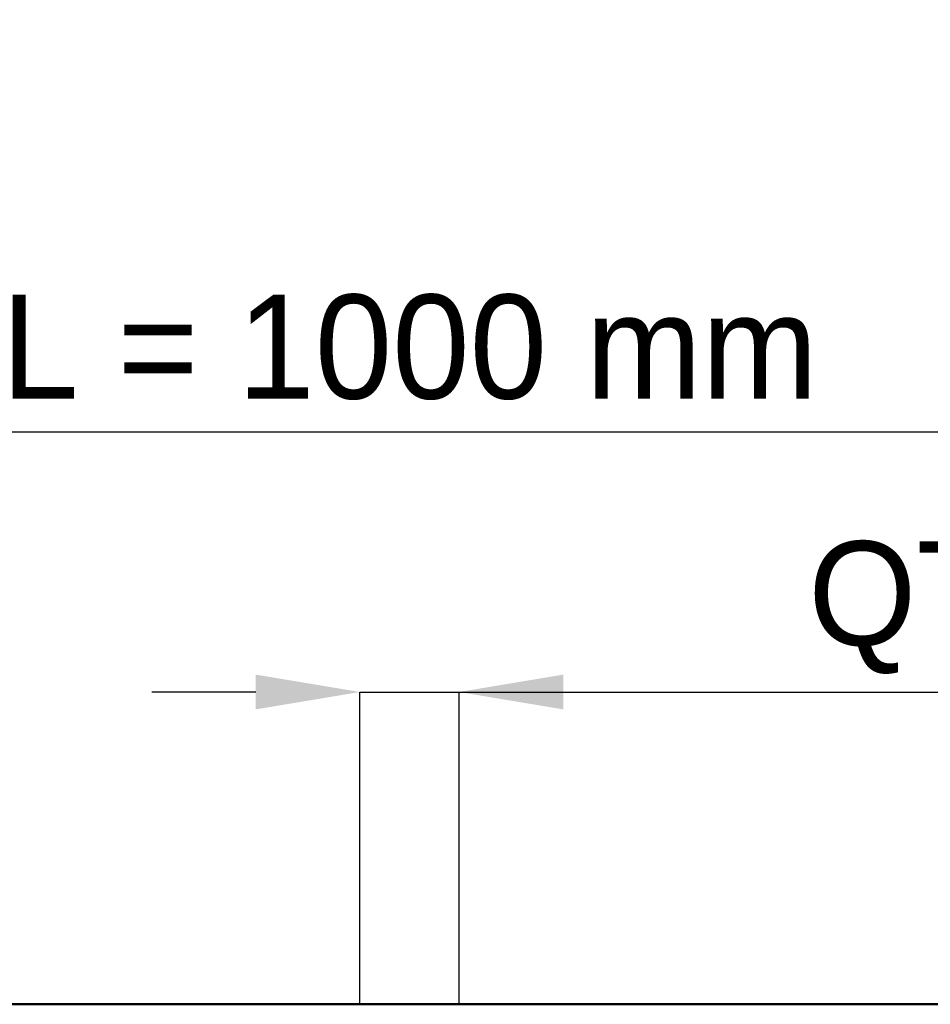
# Model space of a CAD drawing. Header units: millimetres. Extents: x -846 to 551, y -500 to 878.
# Tile 21 of 24: x -150 to 200, y 500 to 878. Entities that reach past the tile are written whole.
import ezdxf

# ---------------------------------------------------------------- set-up
doc = ezdxf.new("R2010")
doc.units = ezdxf.units.MM
doc.layers.add('AM_0', color=7, linetype='Continuous', lineweight=50)
doc.layers.add('AM_5', color=3, linetype='Continuous', lineweight=25)
doc.dimstyles.new('ISO-25', dxfattribs={"dimtxt": 2.5, "dimasz": 2.5, "dimexe": 1.25, "dimexo": 0.625, "dimtad": 1, "dimtxsty": 'Standard', "dimcen": 2.5, "dimadec": 0, "dimazin": 0, "dimtfac": 1, "dimtmove": 0, "dimatfit": 3, "dimfxl": 1, "dimarcsym": 0})

# ---------------------------------------------------------------- blocks, each defined once
blk = doc.blocks.new('29_xy6c9qi0zb0tg7czk9tu1x23j________0_in_LSSP33034383111000100035010_4')
at = {"layer": 'AM_0'}
blk.add_line((-500, 500), (500, 500), dxfattribs=at)
blk = doc.blocks.new('*D61')
at = {"layer": 'AM_5', "color": 0, "lineweight": -2}
for p, q in [((-59.05, 620), (-99.05, 620)), ((-19.05, 500), (-19.05, 620)), ((-19.05, 620), (19.05, 620)), ((19.05, 500), (19.05, 620)), ((19.05, 620), (550.63, 620)), ((59.05, 620), (99.05, 620))]:
    blk.add_line(p, q, dxfattribs=at)
at = {"layer": 'AM_5', "color": 0}
for points in [[(-59.05, 613.33), (-59.05, 626.67), (-19.05, 620)], [(59.05, 626.67), (59.05, 613.33), (19.05, 620)]]:
    blk.add_solid(points, dxfattribs=at)
at = {"layer": 'Defpoints', "color": 0}
for p in [(19.05, 620), (-19.05, 500), (19.05, 500)]:
    blk.add_point(p, dxfattribs=at)
at = {"layer": 'AM_5', "color": 0, "insert": (324.84, 652.42), "char_height": 40, "attachment_point": 5}
blk.add_mtext('QT = 38.1 mm', dxfattribs=at)
blk = doc.blocks.new('*D62')
at = {"layer": 'AM_5', "color": 0, "lineweight": -2}
for p, q in [((-500, 500), (-500, 720)), ((-460, 720), (460, 720)), ((500, 500), (500, 720))]:
    blk.add_line(p, q, dxfattribs=at)
at = {"layer": 'AM_5', "color": 0}
for points in [[(-460, 726.67), (-460, 713.33), (-500, 720)], [(460, 713.33), (460, 726.67), (500, 720)]]:
    blk.add_solid(points, dxfattribs=at)
at = {"layer": 'Defpoints', "color": 0}
for p in [(500, 720), (-500, 500), (500, 500)]:
    blk.add_point(p, dxfattribs=at)
at = {"layer": 'AM_5', "color": 0, "insert": (0, 752.42), "char_height": 40, "attachment_point": 5}
blk.add_mtext('L = 1000 mm', dxfattribs=at)

msp = doc.modelspace()

# ---------------------------------------------------------------- block references
msp.add_blockref('29_xy6c9qi0zb0tg7czk9tu1x23j________0_in_LSSP33034383111000100035010_4', (0, 0))

# ---------------------------------------------------------------- dimensions: what is measured, and where the dimension line sits
at = {"layer": 'AM_5'}
for base, p1, p2, text, picture, middle in [((500, 720), (-500, 500), (500, 500), 'L = 1000 mm', '*D62', (0, 720)), ((19.05, 620), (-19.05, 500), (19.05, 500), 'QT = 38.1 mm', '*D61', (324.84, 620))]:
    dim = msp.add_linear_dim(base=base, p1=p1, p2=p2, text=text, dimstyle='ISO-25', override={"dimtxt": 40, "dimasz": 40, "dimexe": 0, "dimexo": 0, "dimgap": 12}, dxfattribs=at)
    dim.commit()
    dim.dimension.update_dxf_attribs({"geometry": picture, "text_midpoint": middle, "dimtype": 160})

doc.saveas('drawing.dxf')
